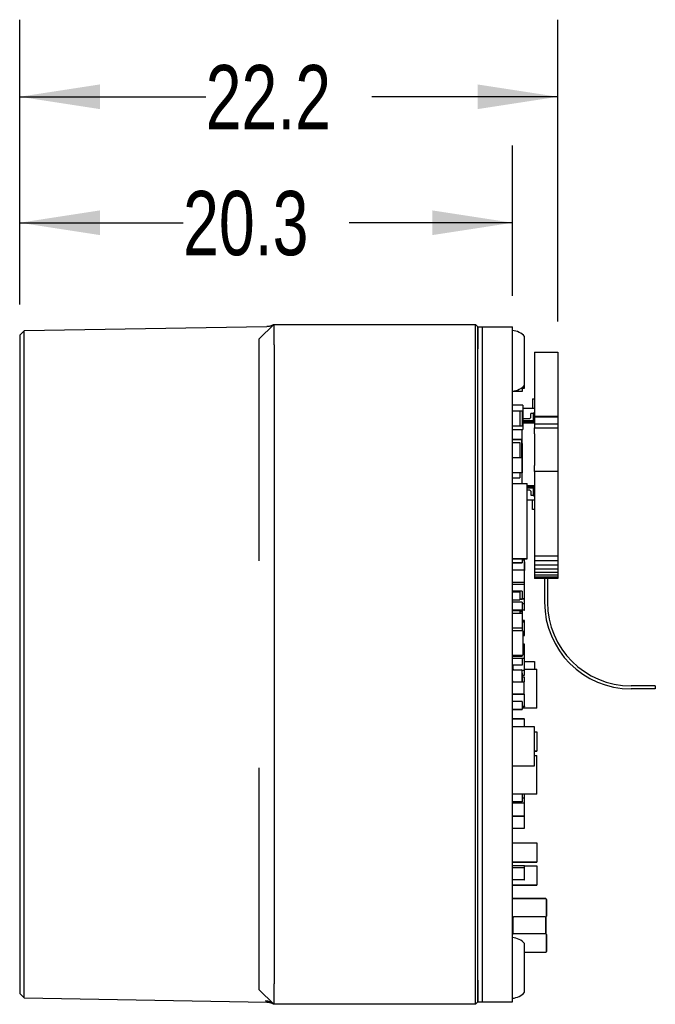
# Model space of a CAD drawing. Header units: millimetres. Extents: x 5 to 274, y 4 to 211.
# Tile 3 of 12: x 86 to 113, y 89 to 129. Entities that reach past the tile are written whole.
import ezdxf

# ---------------------------------------------------------------- set-up
doc = ezdxf.new("R2010")
doc.units = ezdxf.units.MM
doc.layers.add('DIMENSIONS', color=8, linetype='Continuous')
doc.styles.add('SLDTEXTSTYLE0', font='TXT', dxfattribs={"width": 0.75})
doc.dimstyles.new('SLDDIMSTYLE3', dxfattribs={"dimtxt": 2.645833, "dimasz": 3.302, "dimexe": 0, "dimexo": 0.0625, "dimgap": 0.661458, "dimtad": 0, "dimtih": 1, "dimtoh": 1, "dimdec": 1, "dimrnd": 1e-09, "dimzin": 12, "dimdsep": 46, "dimtxsty": 'SLDTEXTSTYLE0', "dimsah": 1, "dimcen": 0.09, "dimadec": 0, "dimazin": 3, "dimtfac": 1, "dimtdec": 1, "dimtofl": 0, "dimtmove": 0, "dimatfit": 3, "dimfxl": 0, "dimfrac": 2, "dimtolj": 1, "dimtzin": 12, "dimarcsym": 0})

# ---------------------------------------------------------------- blocks, each defined once
blk = doc.blocks.new('_D_3')
at = {"layer": 'DIMENSIONS'}
for p, q in [((86.496, 117.444), (86.496, 129.173)), ((108.659, 116.746), (108.659, 129.173)), ((86.496, 125.998), (94.157, 125.998)), ((108.659, 125.998), (100.997, 125.998))]:
    blk.add_line(p, q, dxfattribs=at)
for points in [[(86.496, 125.998), (89.798, 125.49), (89.798, 126.506)], [(108.659, 125.998), (105.357, 126.506), (105.357, 125.49)]]:
    blk.add_solid(points, dxfattribs=at)
at = {"layer": 'DIMENSIONS', "insert": (94.157, 127.306), "char_height": 2.6458, "attachment_point": 1, "style": 'SLDTEXTSTYLE0'}
blk.add_mtext('22.2', dxfattribs=at)
blk = doc.blocks.new('_D_4')
at = {"layer": 'DIMENSIONS'}
for p, q in [((86.496, 117.444), (86.496, 123.985)), ((106.796, 117.794), (106.796, 123.985)), ((86.496, 120.81), (93.226, 120.81)), ((106.796, 120.81), (100.066, 120.81))]:
    blk.add_line(p, q, dxfattribs=at)
for points in [[(86.496, 120.81), (89.798, 120.302), (89.798, 121.318)], [(106.796, 120.81), (103.494, 121.318), (103.494, 120.302)]]:
    blk.add_solid(points, dxfattribs=at)
at = {"layer": 'DIMENSIONS', "insert": (93.226, 122.119), "char_height": 2.6458, "attachment_point": 1, "style": 'SLDTEXTSTYLE0'}
blk.add_mtext('20.3', dxfattribs=at)

msp = doc.modelspace()

# ---------------------------------------------------------------- linework, layer by layer
at = {"color": 7, "linetype": 'Continuous', "lineweight": 25}
for p, q in [((96.675914, 116.5291362), (86.6766167, 116.3545979)), ((96.965741, 116.6237222), (96.365741, 116.0237222)), ((96.965741, 116.6237222), (105.2639803, 116.6237222)), ((105.2639803, 116.6237222), (105.365741, 116.5228379)), ((105.365741, 116.5237222), (105.565741, 116.5237222)), ((105.365741, 115.6237222), (105.365741, 116.5237222)), ((105.565741, 115.6237222), (105.565741, 116.5237222)), ((105.565741, 116.5237222), (106.795741, 116.5237222)), ((106.795741, 115.6237222), (106.795741, 116.5237222)), ((86.6766167, 116.3545979), (86.495741, 116.1737222)), ((86.495741, 116.1737222), (86.495741, 89.0737222)), ((86.6766167, 88.8928465), (86.6766167, 116.3545979)), ((107.295741, 114.8160714), (107.295741, 116.1237222)), ((96.365741, 107.8860247), (96.365741, 115.6237222)), ((96.9709769, 115.6237222), (96.9709769, 103.8776923)), ((105.2648606, 89.6237222), (105.2648606, 115.6237222)), ((105.365741, 89.6237222), (105.365741, 115.6237222)), ((105.565741, 89.6237222), (105.565741, 115.6237222)), ((106.795741, 89.6237222), (106.795741, 115.6237222)), ((107.695741, 115.4762122), (108.6587388, 115.4762122)), ((107.695741, 115.4762122), (107.695741, 115.183319)), ((107.695741, 115.183319), (107.695741, 112.8271614)), ((108.6587388, 115.4762122), (108.6587388, 115.183319)), ((108.6587388, 115.183319), (108.6587388, 112.8271614)), ((107.295741, 114.1237222), (107.295741, 114.8160714)), ((107.195243, 114.0294318), (107.195243, 113.8592288)), ((107.195243, 113.9988404), (107.2752432, 113.9988404)), ((107.2752432, 114.0088404), (107.2852432, 114.0088404)), ((107.2752432, 113.9988404), (107.2752432, 114.0088404)), ((107.2852432, 114.0088404), (107.2852432, 114.1121251)), ((107.195243, 113.8592288), (106.795741, 113.8592288)), ((107.195243, 113.8574512), (106.795741, 113.8574512)), ((107.195243, 113.8592288), (107.195243, 113.8574512)), ((107.615741, 113.5558222), (107.695741, 113.5558222)), ((107.615741, 113.5558222), (107.615741, 113.1558222)), ((107.2252429, 113.2987205), (106.795741, 113.2987205)), ((107.2252429, 113.2987205), (107.2252429, 112.2987225)), ((107.695741, 113.1558222), (107.2252429, 113.1558222)), ((106.795741, 113.0632111), (107.0952432, 113.0632111)), ((107.0952432, 113.0632111), (107.0952432, 112.4342258)), ((107.0952432, 113.0617615), (107.195243, 113.0617615)), ((107.195243, 113.0617615), (107.195243, 112.4327762)), ((107.495741, 112.7408222), (107.2252429, 112.7408222)), ((107.545741, 112.7908222), (107.495741, 112.7408222)), ((107.545741, 112.7908222), (107.545741, 112.9558222)), ((107.645741, 112.9558222), (107.545741, 112.9558222)), ((107.695741, 113.0058222), (107.645741, 112.9558222)), ((107.645741, 112.9558222), (107.645741, 112.6608222)), ((108.6587388, 112.8271614), (107.695741, 112.8271614)), ((107.695741, 112.8271614), (107.695741, 112.8012122)), ((108.6587388, 112.8012122), (107.695741, 112.8012122)), ((107.695741, 112.8012122), (107.695741, 112.5132122)), ((108.6587388, 112.8271614), (108.6587388, 112.8012122)), ((108.6587388, 112.8012122), (108.6587388, 112.5132122)), ((107.0952432, 112.4342258), (106.795741, 112.4342258)), ((107.195243, 112.4327762), (106.795741, 112.4327762)), ((107.2252429, 112.6608222), (107.645741, 112.6608222)), ((107.645741, 112.6108222), (107.2252429, 112.6108222)), ((107.695741, 112.5608222), (107.2252429, 112.5608222)), ((107.645741, 112.6608222), (107.645741, 112.6108222)), ((107.645741, 112.6608222), (107.695741, 112.6401115)), ((107.645741, 112.6108222), (107.695741, 112.5608222)), ((108.6587388, 112.5132122), (107.695741, 112.5132122)), ((107.695741, 112.5132122), (107.695741, 112.3622204)), ((107.695741, 112.3622204), (108.6587388, 112.3622204)), ((107.695741, 112.1191412), (107.695741, 112.3622204)), ((108.6587388, 112.5132122), (108.6587388, 112.3622204)), ((108.6587388, 112.3622204), (108.6587388, 112.1191412)), ((106.795741, 112.2987225), (107.2252429, 112.2987225)), ((106.795741, 112.2987225), (107.2252429, 112.2987225)), ((107.195741, 110.0745231), (107.195741, 112.2987225)), ((107.2252429, 112.2987225), (107.2252429, 112.2987225)), ((107.695741, 112.1191412), (107.695741, 110.8191438)), ((108.6587388, 112.1191412), (108.6587388, 110.8191438)), ((107.165243, 111.8786968), (106.795741, 111.8786968)), ((106.795741, 111.8786739), (107.165243, 111.8786739)), ((106.795741, 111.7632157), (107.0952432, 111.7632157)), ((107.0952432, 111.7632157), (107.0952432, 111.1443726)), ((107.165243, 111.8786968), (107.165243, 111.8786739)), ((107.165243, 111.8786739), (107.165243, 111.1443726)), ((107.165243, 111.7132126), (107.195243, 111.7132126)), ((107.195243, 111.7132126), (107.195243, 111.1443726)), ((106.795741, 111.1443726), (107.195243, 111.1443726)), ((107.195243, 111.1443726), (107.195243, 110.5153874)), ((107.695741, 110.5691444), (107.695741, 110.8191438)), ((108.6587388, 110.8191438), (108.6587388, 110.5691444)), ((107.195243, 110.5153874), (106.795741, 110.5153874)), ((106.795741, 110.3092317), (107.0952432, 110.3092317)), ((106.795741, 110.3092316), (107.0952432, 110.3092316)), ((107.0952432, 110.5153874), (107.0952432, 110.3092317)), ((107.0952432, 110.3092317), (107.0952432, 110.3092316)), ((107.695741, 110.5691444), (107.695741, 107.1782122)), ((108.6587388, 110.5691444), (107.695741, 110.5691444)), ((108.6587388, 110.5691444), (108.6587388, 107.1782122)), ((106.795741, 110.0745231), (107.3952423, 110.0745231)), ((107.3952423, 106.9745217), (107.3952423, 110.0745231)), ((107.3952423, 109.9908222), (107.695741, 109.9908222)), ((107.645741, 109.9408222), (107.3952423, 109.9408222)), ((107.3952423, 109.8908222), (107.645741, 109.8908222)), ((107.695741, 109.9908222), (107.645741, 109.9408222)), ((107.645741, 109.9408222), (107.645741, 109.8908222)), ((107.645741, 109.8908222), (107.695741, 109.9115328)), ((107.645741, 109.8908222), (107.645741, 109.5958222)), ((107.3952423, 109.8108222), (107.495741, 109.8108222)), ((107.495741, 109.8108222), (107.545741, 109.7608222)), ((107.545741, 109.7608222), (107.545741, 109.5958222)), ((107.545741, 109.5958222), (107.645741, 109.5958222)), ((107.645741, 109.5958222), (107.695741, 109.5458222)), ((107.3952423, 109.3958222), (107.695741, 109.3958222)), ((107.615741, 108.9958222), (107.615741, 109.3958222)), ((107.695741, 108.9958222), (107.615741, 108.9958222)), ((96.365741, 106.8813444), (96.365741, 107.8860247)), ((107.695741, 107.1782122), (107.695741, 107.0792122)), ((108.6587388, 107.0792122), (107.695741, 107.0792122)), ((107.695741, 107.0792122), (107.695741, 106.8862122)), ((108.6587388, 107.1782122), (108.6587388, 107.0792122)), ((108.6587388, 107.0792122), (108.6587388, 106.8862122)), ((107.3952423, 106.9745217), (106.795741, 106.9745217)), ((106.795741, 106.9745216), (107.3952423, 106.9745216)), ((107.195243, 106.8092316), (106.795741, 106.8092316)), ((106.795741, 106.8092316), (107.195243, 106.8092316)), ((107.195243, 106.9745216), (107.195243, 106.8092316)), ((107.195243, 106.9236422), (107.2752432, 106.9236422)), ((107.195243, 106.8092316), (107.195243, 106.8092316)), ((107.2752432, 106.9236422), (107.2852432, 106.9236422)), ((107.2752432, 106.9236422), (107.2752432, 106.4982073)), ((107.2752432, 106.8486452), (107.2852432, 106.8486452)), ((107.2852432, 106.9236422), (107.2852432, 106.9745216)), ((107.2852432, 106.8486452), (107.2952432, 106.8486452)), ((107.2852432, 106.8486452), (107.2852432, 106.4882073)), ((107.2952432, 106.8486452), (107.2952432, 106.9745216)), ((107.3952423, 106.9745216), (107.3952423, 106.9745217)), ((108.6587388, 106.8862122), (107.695741, 106.8862122)), ((107.695741, 106.8862122), (107.695741, 106.7042122)), ((108.6587388, 106.7042122), (107.695741, 106.7042122)), ((107.695741, 106.7042122), (107.695741, 106.5402122)), ((108.6587388, 106.8862122), (108.6587388, 106.7042122)), ((108.6587388, 106.7042122), (108.6587388, 106.5402122)), ((107.2752432, 106.4982074), (106.795741, 106.4982073)), ((107.2752432, 106.4882074), (107.2752432, 106.4982074)), ((107.2752432, 106.4882074), (107.2852432, 106.4882074)), ((107.2852432, 106.0082074), (107.2852432, 106.4882074)), ((107.2952432, 106.3736451), (107.2852432, 106.3736451)), ((107.2852432, 106.3736451), (107.2952432, 106.3736451)), ((107.2952432, 106.2486452), (107.2852432, 106.2486452)), ((107.2852432, 106.2486452), (107.2952432, 106.2486452)), ((107.2952433, 106.2486452), (107.2952432, 106.3736451)), ((107.2952432, 106.3736451), (107.2952432, 106.3736451)), ((107.2952433, 106.0586452), (107.2952432, 106.2486452)), ((107.2952432, 106.2486452), (107.2952432, 106.2486452)), ((108.6587388, 106.5402122), (107.695741, 106.5402122)), ((107.695741, 106.5402122), (107.695741, 106.4012122)), ((108.6587388, 106.4012122), (107.695741, 106.4012122)), ((107.695741, 106.4012122), (107.695741, 106.2922122)), ((108.6587388, 106.2922122), (107.695741, 106.2922122)), ((107.695741, 106.2922122), (107.695741, 106.2162122)), ((108.6587388, 106.5402122), (108.6587388, 106.4012122)), ((108.6587388, 106.4012122), (108.6587388, 106.2922122)), ((108.6587388, 106.2922122), (108.6587388, 106.2162122)), ((107.2752432, 105.9982074), (106.795741, 105.9982073)), ((106.795741, 105.9236421), (107.2752432, 105.9236421)), ((107.2752432, 106.0082074), (107.2752432, 105.9982074)), ((107.2752432, 106.0082074), (107.2852432, 106.0082074)), ((107.2752432, 105.9236421), (107.2852432, 105.9236421)), ((107.2752432, 105.9236421), (107.2752433, 105.3236421)), ((107.2752432, 105.9088343), (107.2852432, 105.9088343)), ((107.2852432, 105.9236421), (107.2852432, 106.0082073)), ((107.2852432, 105.9088343), (107.2852432, 105.9236421)), ((108.6587388, 106.2162122), (107.695741, 106.2162122)), ((107.695741, 106.2162122), (107.695741, 106.1782122)), ((108.6587388, 106.1782122), (107.695741, 106.1782122)), ((107.695741, 106.1782122), (107.695741, 106.1732122)), ((108.6587388, 106.1732122), (107.695741, 106.1732122)), ((107.695741, 106.1732122), (107.695741, 106.1672122)), ((107.695741, 106.1672122), (108.6587388, 106.1672122)), ((107.695741, 106.1672122), (107.695741, 106.1552122)), ((108.1157399, 106.1552122), (107.695741, 106.1552122)), ((108.1157399, 106.1671976), (108.1157399, 105.1782122)), ((108.2387399, 106.1671976), (108.2387399, 105.1782122)), ((108.6587388, 106.1552122), (108.2387399, 106.1552122)), ((108.6587388, 106.2162122), (108.6587388, 106.1782122)), ((108.6587388, 106.1782122), (108.6587388, 106.1732122)), ((108.6587388, 106.1732122), (108.6587388, 106.1672122)), ((108.6587388, 106.1672122), (108.6587388, 106.1552122)), ((107.195243, 105.6382175), (106.795741, 105.6382175)), ((106.795741, 105.613216), (107.0952432, 105.613216)), ((107.0952432, 105.613216), (107.0952432, 105.2842301)), ((107.195243, 105.6382175), (107.195243, 105.3092316)), ((106.795741, 105.2842301), (107.0952432, 105.2842301)), ((106.795741, 105.2842301), (107.0952432, 105.2842301)), ((107.195243, 105.1882129), (106.795741, 105.1882129)), ((107.0952432, 105.3092316), (107.195243, 105.3092316)), ((107.195243, 105.3092316), (107.0952432, 105.3092316)), ((107.0952432, 105.2842301), (107.0952432, 105.2842301)), ((107.195243, 105.3236421), (107.2752433, 105.3236422)), ((107.2752433, 105.3236421), (107.195243, 105.3236421)), ((107.195243, 105.3092316), (107.195243, 105.3092316)), ((107.195243, 105.1882129), (107.195243, 104.859227)), ((107.195243, 105.1236421), (107.2752433, 105.1236421)), ((107.2752432, 105.3386099), (107.2852432, 105.3386099)), ((107.2752433, 105.3236421), (107.2752433, 105.3236422)), ((107.2752433, 105.3236422), (107.2852433, 105.3236422)), ((107.2852433, 105.3236421), (107.2752433, 105.3236421)), ((107.2752433, 105.1236421), (107.2752433, 105.1336421)), ((107.2852432, 105.3236422), (107.2852432, 105.3386099)), ((107.2852432, 104.8586099), (107.2852432, 105.1336421)), ((107.2852433, 105.3236422), (107.2852433, 105.3236421)), ((107.2852433, 105.1336421), (107.2852433, 105.3236421)), ((107.195243, 104.859227), (106.795741, 104.859227)), ((106.795741, 104.859227), (107.195243, 104.859227)), ((106.795741, 104.8382145), (107.0952432, 104.8382145)), ((106.795741, 104.7382142), (107.195243, 104.7382142)), ((107.0952432, 104.8382145), (107.0952432, 104.7382142)), ((107.195243, 104.788219), (107.0952432, 104.788219)), ((107.195243, 104.859227), (107.195243, 104.859227)), ((107.195243, 104.859227), (107.195243, 104.788219)), ((107.2752432, 104.8486099), (107.195243, 104.8486099)), ((107.195243, 104.788219), (107.195243, 104.7382142)), ((107.195243, 104.7382142), (107.195243, 104.1092289)), ((107.2752432, 104.8586099), (107.2752432, 104.8486099)), ((107.2752432, 104.8586099), (107.2852432, 104.8586099)), ((107.2852432, 104.423607), (107.195243, 104.423607)), ((107.195243, 104.3738405), (107.2752432, 104.3738405)), ((107.2752432, 104.3738405), (107.195243, 104.3738405)), ((107.2752432, 104.3638405), (107.2752432, 104.3738405)), ((107.2752432, 104.3638405), (107.2852432, 104.3638405)), ((107.2852432, 104.413607), (107.2852432, 104.423607)), ((107.2852432, 104.413607), (107.2952432, 104.413607)), ((107.2852432, 103.8838405), (107.2852432, 104.3638405)), ((107.2952432, 103.933607), (107.2952432, 104.413607)), ((96.9709769, 103.8776923), (96.9709769, 101.369752)), ((107.195243, 104.1092289), (106.795741, 104.1092289)), ((107.2252429, 103.9987251), (106.795741, 103.9987251)), ((107.195243, 104.1092289), (107.195243, 103.9987251)), ((107.2252429, 103.9987251), (107.2252429, 102.9987271)), ((107.2252429, 103.8738405), (107.2752432, 103.8738405)), ((107.2252429, 103.8088379), (107.2752432, 103.8088379)), ((107.2752432, 103.8838405), (107.2852432, 103.8838405)), ((107.2752432, 103.8738405), (107.2752432, 103.8838405)), ((107.2752432, 103.8188379), (107.2852432, 103.8188379)), ((107.2752432, 103.8088379), (107.2752432, 103.8188379)), ((107.2852432, 103.933607), (107.2952432, 103.933607)), ((107.2852432, 103.8188379), (107.2852432, 103.8838405)), ((107.2252429, 103.4516677), (107.2752432, 103.4516677)), ((107.2752432, 103.4516676), (107.2252429, 103.4516676)), ((107.2752432, 103.4416676), (107.2752432, 103.4516676)), ((107.2852432, 103.3638329), (107.2852432, 103.4416676)), ((106.795741, 102.9987271), (107.2252429, 102.9987271)), ((106.795741, 102.9987271), (107.2252429, 102.9987271)), ((107.195243, 102.9987271), (107.195243, 102.9842271)), ((107.2752432, 103.3738329), (107.2252429, 103.3738328)), ((107.2252429, 103.3738328), (107.2752432, 103.3738328)), ((107.2252429, 102.9987271), (107.2252429, 102.9987271)), ((107.2752432, 103.3638328), (107.2752432, 103.3738328)), ((107.2752432, 103.3638328), (107.2852432, 103.3638328)), ((107.2852432, 102.8838328), (107.2852432, 103.3638328)), ((107.2952432, 102.9737977), (107.2952432, 103.1637977)), ((107.195243, 102.9842271), (106.795741, 102.9842271)), ((106.795741, 102.984227), (107.195243, 102.984227)), ((106.795741, 102.9592255), (107.195243, 102.9592255)), ((107.195243, 102.9592255), (106.795741, 102.9592255)), ((106.795741, 102.8738328), (107.2752432, 102.8738328)), ((107.195243, 102.9842271), (107.195243, 102.9592255)), ((107.195243, 102.9842271), (107.195243, 102.984227)), ((107.195243, 102.9592255), (107.195243, 102.9592255)), ((107.195243, 102.8738329), (107.195243, 102.5842273)), ((107.2752432, 102.8838328), (107.2852432, 102.8838328)), ((107.2752432, 102.8738328), (107.2752432, 102.8838328)), ((107.2852432, 102.9737977), (107.2952432, 102.9737977)), ((107.2852432, 102.3737977), (107.2852432, 102.8838329)), ((107.2952439, 102.7486405), (107.2852432, 102.7486405)), ((107.2852432, 102.7480351), (107.6952441, 102.7480351)), ((107.2952439, 102.7486405), (107.3030015, 102.7480351)), ((107.6952441, 102.7480351), (107.6952441, 102.4234172)), ((107.195243, 102.5842273), (106.795741, 102.5842273)), ((106.795741, 102.4234172), (106.8052432, 102.4234172)), ((106.8020275, 102.3737977), (106.795741, 102.3737977)), ((106.8052432, 102.5842273), (106.8052432, 102.3786505)), ((106.8452439, 102.3986514), (107.1452439, 102.3986514)), ((107.2852432, 102.3737977), (107.1884604, 102.3737977)), ((107.195243, 102.2632175), (107.195243, 101.9342316)), ((107.1952439, 101.9486513), (107.1952439, 102.3486513)), ((107.2852432, 102.4234172), (107.7952441, 102.4234172)), ((107.2952432, 102.3737977), (107.2852432, 102.3737977)), ((107.2852433, 102.1737977), (107.2852433, 102.1837977)), ((107.2952433, 102.1837977), (107.2952432, 102.3737977)), ((107.7952441, 100.8243551), (107.7952441, 102.4234172)), ((106.7973684, 101.9342316), (106.795741, 101.9342316)), ((106.795741, 101.9342316), (106.7973684, 101.9342316)), ((106.795741, 101.8988008), (106.8413808, 101.8988008)), ((106.8452439, 101.8986513), (107.1452439, 101.8986513)), ((107.1491072, 101.8988008), (107.2752432, 101.8988008)), ((107.195243, 101.9342316), (107.1931195, 101.9342316)), ((107.1931195, 101.9342316), (107.195243, 101.9342316)), ((107.195243, 102.1737977), (107.2852433, 102.1737977)), ((107.2752432, 102.0988008), (107.195243, 102.0988008)), ((107.195243, 101.9342316), (107.195243, 101.9342316)), ((107.2752432, 102.0988008), (107.2752432, 102.0888008)), ((107.2752432, 101.8988008), (107.2852432, 101.8988008)), ((107.2752432, 101.3988345), (107.2752432, 101.8988008)), ((107.2852432, 101.8988008), (107.2852432, 102.0888008)), ((106.795741, 101.3988344), (107.2752432, 101.3988344)), ((107.2752432, 101.3988344), (106.795741, 101.3988344)), ((107.2752432, 101.3888344), (107.2752432, 101.3988344)), ((107.2752432, 101.3888344), (107.2852432, 101.3888344)), ((107.2852432, 100.9088344), (107.2852432, 101.3888344)), ((112.6772399, 101.7397122), (111.6772399, 101.7397122)), ((112.6772399, 101.6167122), (111.6772399, 101.6167122)), ((112.6772399, 101.7397122), (112.6772399, 101.6167122)), ((96.9709769, 101.369752), (96.9709769, 89.6237222)), ((107.195243, 101.0882145), (106.795741, 101.0882145)), ((107.195243, 101.0882145), (107.195243, 100.7592286)), ((107.2852432, 101.3636116), (107.2952432, 101.3636116)), ((107.2952432, 100.8836116), (107.2952432, 101.3636116)), ((106.795741, 100.7592286), (107.195243, 100.7592286)), ((107.195243, 100.7592286), (106.795741, 100.7592286)), ((107.195243, 100.8988344), (107.2752432, 100.8988344)), ((107.2852432, 100.8736116), (107.195243, 100.8736116)), ((107.7952441, 100.8243551), (107.195243, 100.8243551)), ((107.7952441, 100.8243551), (107.195243, 100.8243551)), ((107.195243, 100.7592286), (107.195243, 100.7592286)), ((107.2752432, 100.9088344), (107.2852432, 100.9088344)), ((107.2752432, 100.8988344), (107.2752432, 100.9088344)), ((107.2852432, 100.8836116), (107.2852432, 100.8736116)), ((107.2852432, 100.8836116), (107.2952432, 100.8836116)), ((107.7952441, 100.8243551), (107.7952441, 100.8243551)), ((106.795741, 100.3738405), (107.2752432, 100.3738405)), ((107.2752432, 100.3738405), (106.795741, 100.3738405)), ((107.2752432, 100.3638405), (107.2752432, 100.3738405)), ((107.2752432, 100.3638405), (107.2852432, 100.3638405)), ((107.2852432, 100.0480893), (107.2852432, 100.3638405)), ((107.6952441, 100.0480893), (106.795741, 100.0480893)), ((107.6952441, 98.4490272), (107.6952441, 100.0480893)), ((107.6952441, 99.8480336), (107.7952441, 99.8480336)), ((107.7952441, 99.8480336), (107.7952441, 99.0490918)), ((107.6952441, 99.0490918), (107.7952441, 99.0490918)), ((107.7952441, 99.0490918), (107.6952441, 99.0490918)), ((107.7952441, 99.0490918), (107.7952441, 99.0490918)), ((107.6952441, 98.8734143), (107.7952441, 98.8734143)), ((107.7952441, 97.2743522), (107.7952441, 98.8734143)), ((96.365741, 97.3614196), (96.365741, 98.3661)), ((106.795741, 98.4490272), (107.6952441, 98.4490272)), ((106.795741, 98.4490272), (107.6952441, 98.4490272)), ((107.6952441, 98.4490272), (107.6952441, 98.4490272)), ((96.365741, 89.6237222), (96.365741, 97.3614196)), ((107.7952441, 97.2743522), (106.795741, 97.2743522)), ((107.7952441, 97.2743522), (106.795741, 97.2743522)), ((107.195243, 96.9592331), (106.795741, 96.9592331)), ((106.795741, 96.9592331), (107.195243, 96.9592331)), ((106.795741, 96.9241532), (107.2752432, 96.9241532)), ((107.195243, 97.2743522), (107.195243, 96.9592331)), ((107.195243, 97.1238023), (107.2852433, 97.1238023)), ((107.195243, 96.9592331), (107.195243, 96.9592331)), ((107.2752432, 97.1141532), (107.2752432, 97.1238023)), ((107.2752432, 96.9241532), (107.2852432, 96.9241532)), ((107.2752432, 96.9241532), (107.2752432, 96.3738405)), ((107.2852432, 96.9241532), (107.2852432, 97.1141532)), ((107.2852432, 96.8986481), (107.2852432, 96.9241532)), ((107.2852433, 97.1238023), (107.2852433, 97.1338023)), ((107.2952433, 97.1338023), (107.2952432, 97.2743522)), ((107.7952441, 97.2743522), (107.7952441, 97.2743522)), ((107.2752432, 96.8986481), (107.2852432, 96.8986481)), ((106.795741, 96.3738404), (107.2752432, 96.3738405)), ((107.2752432, 96.3738405), (106.795741, 96.3738405)), ((107.2752432, 96.3638405), (107.2752432, 96.3738405)), ((107.2752432, 96.3638405), (107.2852432, 96.3638405)), ((107.2852432, 95.8838405), (107.2852432, 96.3638405)), ((106.795741, 95.8738404), (107.2752432, 95.8738405)), ((107.2752432, 95.8838405), (107.2852432, 95.8838405)), ((107.2752432, 95.8738405), (107.2752432, 95.8838405)), ((106.795741, 95.2733572), (107.7952441, 95.2733572)), ((107.7952441, 95.2733572), (107.7952441, 94.4744154)), ((107.7952441, 94.4744154), (106.795741, 94.4744154)), ((106.795741, 94.4744154), (107.7952441, 94.4744154)), ((106.795741, 94.3382143), (107.0952432, 94.3382143)), ((107.2752432, 94.3236085), (106.795741, 94.3236085)), ((107.2752432, 94.2486116), (106.795741, 94.2486116)), ((107.0952432, 94.3382143), (107.0952432, 94.3236085)), ((107.2752432, 94.3136085), (107.2752432, 94.3236085)), ((107.2752432, 94.3136085), (107.2852432, 94.3136085)), ((107.2752432, 94.2386116), (107.2752432, 94.2486116)), ((107.2752432, 94.2386116), (107.2852432, 94.2386116)), ((107.2785896, 94.3230319), (107.7952441, 94.3230319)), ((107.2852432, 94.2386116), (107.2852432, 94.3136085)), ((107.2852432, 93.7586116), (107.2852432, 94.2386116)), ((107.7952441, 94.4744154), (107.7952441, 94.4744154)), ((107.7952441, 94.3230319), (107.7952441, 93.5240902)), ((107.2752432, 93.7486116), (106.795741, 93.7486116)), ((107.2752432, 93.7586116), (107.2752432, 93.7486116)), ((107.2752432, 93.7586116), (107.2852432, 93.7586116)), ((106.795741, 93.5240902), (107.7952441, 93.5240902)), ((107.7952441, 93.5240901), (106.795741, 93.5240901)), ((107.7952441, 93.5240902), (107.7952441, 93.5240901)), ((106.8103141, 92.9705173), (106.810314, 92.9705172)), ((108.1650839, 92.9745638), (106.8254039, 92.9745636)), ((106.825404, 92.9745637), (108.165084, 92.9745638)), ((108.195244, 92.2547238), (108.1952439, 92.9444038)), ((108.195244, 92.9444038), (108.1952441, 92.2547238)), ((106.825404, 92.2245636), (106.8527389, 92.2245636)), ((106.8254041, 91.5245636), (106.825404, 92.2245636)), ((106.8527389, 92.2245636), (106.855564, 92.2245636)), ((108.134924, 92.2245638), (106.855564, 92.2245636)), ((108.1400133, 92.2245638), (108.165084, 92.2245638)), ((108.1650841, 91.5245638), (108.165084, 92.2245638)), ((108.170084, 92.1397938), (108.165084, 92.1397938)), ((108.170084, 92.1102235), (108.165084, 92.1102235)), ((108.165084, 92.0940397), (108.165084, 92.1102235)), ((108.170084, 92.0940397), (108.165084, 92.0940397)), ((108.165084, 92.0713751), (108.165084, 92.0940397)), ((108.165084, 92.0802988), (108.165084, 92.0930105)), ((108.170084, 92.0713751), (108.165084, 92.0713751)), ((108.165084, 92.0145928), (108.165084, 92.0631389)), ((108.1650841, 92.2245638), (108.1650841, 92.1397938)), ((108.170084, 92.1397938), (108.170084, 92.1099086)), ((108.170084, 92.1102235), (108.170084, 92.1397938)), ((108.170084, 92.0940397), (108.170084, 92.1102235)), ((108.170084, 92.1099086), (108.170084, 92.0802988)), ((108.170084, 92.0713751), (108.170084, 92.0940397)), ((108.170084, 92.0802988), (108.170084, 92.0930105)), ((108.170084, 92.0930105), (108.170084, 92.0488152)), ((108.170084, 92.0397341), (108.170084, 92.0713751)), ((108.170084, 92.0281321), (108.170084, 92.0631389)), ((108.170084, 92.0631389), (108.170084, 92.0397341)), ((108.170084, 92.0488152), (108.170084, 92.0281321)), ((108.1801739, 92.2286102), (108.180174, 92.2286102)), ((108.170084, 92.0397341), (108.165084, 92.0397341)), ((108.170084, 92.0281321), (108.165084, 92.0281321)), ((108.165084, 91.9854969), (108.165084, 91.9928611)), ((108.1650841, 91.9743839), (108.165084, 91.9800122)), ((108.1650841, 91.9353781), (108.1650841, 91.9408691)), ((108.1650841, 91.9213827), (108.1650841, 91.9270046)), ((108.1700841, 91.9161019), (108.1650841, 91.9161019)), ((108.1650841, 91.8895193), (108.1650841, 91.9161019)), ((108.1700841, 91.8947087), (108.1650841, 91.8947087)), ((108.1650841, 91.8667241), (108.1650841, 91.8707233)), ((108.1700841, 91.8669857), (108.1650841, 91.8669857)), ((108.1650841, 91.8178768), (108.1650841, 91.8669857)), ((108.1700841, 91.8445908), (108.1650841, 91.8445908)), ((108.1700841, 91.8181651), (108.1650841, 91.8181651)), ((108.1650841, 91.788267), (108.1650841, 91.8181651)), ((108.1650841, 91.8056501), (108.1700841, 91.8056501)), ((108.1650841, 91.7630409), (108.1650841, 91.7704184)), ((108.1650841, 91.7519279), (108.1650841, 91.7575562)), ((108.1650841, 91.7270819), (108.1700841, 91.7270819)), ((108.1650841, 91.7214669), (108.1650841, 91.7270819)), ((108.1650841, 91.7214669), (108.1700841, 91.7214669)), ((108.1650841, 91.7184201), (108.1700841, 91.7184201)), ((108.1650841, 91.712929), (108.1650841, 91.7184201)), ((108.1650841, 91.712929), (108.1700841, 91.712929)), ((108.1650841, 91.6967847), (108.1700841, 91.6967847)), ((108.1650841, 91.6671616), (108.1700841, 91.6671616)), ((108.1650841, 91.6430429), (108.1650841, 91.6671616)), ((108.1650841, 91.6430429), (108.1700841, 91.6430429)), ((108.1700841, 91.9161019), (108.170084, 92.0281321)), ((108.170084, 92.0281321), (108.170084, 91.9982077)), ((108.170084, 91.9982077), (108.1700841, 91.9213827)), ((108.170084, 91.9854969), (108.170084, 91.9928611)), ((108.170084, 91.9928611), (108.1700841, 91.9352143)), ((108.1700841, 91.9408691), (108.170084, 91.9854969)), ((108.1700841, 91.9743839), (108.170084, 91.9800122)), ((108.170084, 91.9800122), (108.1700841, 91.9353781)), ((108.1700841, 91.9270046), (108.1700841, 91.9743839)), ((108.1700841, 91.9353781), (108.1700841, 91.9408691)), ((108.1700841, 91.9352143), (108.1700841, 91.9110102)), ((108.1700841, 91.9213827), (108.1700841, 91.9270046)), ((108.1700841, 91.8895193), (108.1700841, 91.9161019)), ((108.1700841, 91.9110102), (108.1700841, 91.8667241)), ((108.1700841, 91.8669857), (108.1700841, 91.8947087)), ((108.1700841, 91.8947087), (108.1700841, 91.8895193)), ((108.1700841, 91.8667241), (108.1700841, 91.8707233)), ((108.1700841, 91.8707233), (108.1700841, 91.8338767)), ((108.1700841, 91.8178768), (108.1700841, 91.8669857)), ((108.1700841, 91.8181651), (108.1700841, 91.8445908)), ((108.1700841, 91.8445908), (108.1700841, 91.8178768)), ((108.1700841, 91.8338767), (108.1700841, 91.8056501)), ((108.1700841, 91.8056501), (108.1700841, 91.8181651)), ((108.1700841, 91.8056501), (108.1700841, 91.7270819)), ((108.1700841, 91.7757387), (108.1700841, 91.8056501)), ((108.1700841, 91.6088002), (108.1700841, 91.7757387)), ((108.1700841, 91.7704184), (108.1700841, 91.7630409)), ((108.1700841, 91.7214669), (108.1700841, 91.7704184)), ((108.1700841, 91.7630409), (108.1700841, 91.7184201)), ((108.1700841, 91.7575562), (108.1700841, 91.7519279)), ((108.1700841, 91.712929), (108.1700841, 91.7575562)), ((108.1700841, 91.7519279), (108.1700841, 91.7042735)), ((108.1700841, 91.7270819), (108.1700841, 91.7214669)), ((108.1700841, 91.7184201), (108.1700841, 91.712929)), ((108.1700841, 91.7042735), (108.1700841, 91.672659)), ((108.1700841, 91.6967847), (108.1700841, 91.6671616)), ((108.1700841, 91.672659), (108.1700841, 91.6967847)), ((108.1700841, 91.6671616), (108.1700841, 91.6430429)), ((108.1700841, 91.6430429), (108.1700841, 91.614571)), ((106.8103142, 91.5205173), (106.8103141, 91.5205172)), ((106.8555641, 91.5245636), (106.8254041, 91.5245636)), ((108.1349241, 91.5245638), (106.8555641, 91.5245636)), ((108.1650841, 91.5245638), (108.1349241, 91.5245638)), ((108.1650841, 91.614571), (108.1700841, 91.614571)), ((108.1650841, 91.6088002), (108.1650841, 91.614571)), ((108.1650841, 91.6088002), (108.1650841, 91.5245638)), ((108.1650841, 91.6088002), (108.1700841, 91.6088002)), ((108.1700841, 91.614571), (108.1700841, 91.6088002)), ((108.1952441, 90.8047238), (108.1952441, 91.4944038)), ((108.1952441, 91.4944038), (108.1952442, 90.8047238)), ((107.295741, 89.6691002), (107.295741, 91.1237222)), ((107.295741, 90.7745637), (108.1650841, 90.7745638)), ((108.1801741, 90.7786102), (108.1801741, 90.7786102)), ((105.365741, 88.7237222), (105.365741, 89.6237222)), ((105.565741, 88.7237222), (105.565741, 89.6237222)), ((106.795741, 88.7237222), (106.795741, 89.6237222)), ((107.295741, 89.1237222), (107.295741, 89.6691002)), ((96.965741, 88.6237222), (96.365741, 89.2237222)), ((86.495741, 89.0737222), (86.6766167, 88.8928465)), ((86.6766167, 88.8928465), (96.675914, 88.7183081)), ((105.2639803, 88.6237222), (96.965741, 88.6237222)), ((105.365741, 88.7246064), (105.2639803, 88.6237222)), ((105.365741, 88.7237222), (105.565741, 88.7237222)), ((105.565741, 88.7237222), (106.795741, 88.7237222))]:
    msp.add_line(p, q, dxfattribs=at)
for centre, radius, start, end in [((106.7344935, 115.6262272), 0.75, 41.55407748, 85.31582017), ((106.7344935, 114.6212171), 0.75, 274.68417983, 318.44592252), ((107.2752432, 114.0088404), 0.01, 270.00000501, 0.00000501), ((107.2752432, 106.4882074), 0.01, 0.00000501, 90.00000501), ((107.2752432, 106.0082074), 0.01, 270.00000501, 0.00000501), ((107.2752432, 106.0082073), 0.01, 270.00000501, 0.00000501), ((107.2752432, 105.9088343), 0.01, 270.00000501, 0.00000501), ((107.2852433, 106.0586452), 0.01, 270.00000501, 0.00000501), ((107.2752432, 105.3386099), 0.01, 0.00000501, 90.00000501), ((107.2752433, 105.1336421), 0.01, 270.00000501, 0.00000501), ((111.6772399, 105.1782122), 3.5615, 180, 270), ((111.6772399, 105.1782122), 3.4385, 180, 270), ((107.2752432, 104.8586099), 0.01, 270.00000501, 0.00000501), ((107.2752432, 104.8586099), 0.01, 270.00000501, 0.00000501), ((107.2752432, 104.3638405), 0.01, 0.00000501, 90.00000501), ((107.2752432, 104.3638405), 0.01, 0.00000501, 90.00000501), ((107.2852432, 104.413607), 0.01, 0.00000501, 90.00000501), ((107.2752432, 103.8838405), 0.01, 270.00000501, 0.00000501), ((107.2752432, 103.8188379), 0.01, 270.00000501, 0.00000501), ((107.2852432, 103.933607), 0.01, 270.00000501, 0.00000501), ((107.2852432, 103.933607), 0.01, 270.00000501, 0.00000501), ((107.2752432, 103.4416677), 0.01, 0.00000501, 90.00000501), ((107.2752432, 103.4416676), 0.01, 0.00000501, 90.00000501), ((107.2752432, 103.3638329), 0.01, 0.00000501, 90.00000501), ((107.2752432, 103.3638328), 0.01, 0.00000501, 90.00000501), ((107.2852432, 103.1637977), 0.01, 0.00000501, 90.00000501), ((107.2752432, 102.8838328), 0.01, 270.00000501, 0.00000501), ((106.8452439, 102.3486514), 0.05, 90.0000025, 171.91422861), ((106.8452439, 102.3486513), 0.05, 90.0000025, 171.91422861), ((107.1452439, 102.3486514), 0.05, 0.0000025, 90.0000025), ((107.1452439, 102.3486513), 0.05, 0.0000025, 90.0000025), ((107.2852433, 102.1837977), 0.01, 270.00000501, 0.00000501), ((107.2852433, 102.1837977), 0.01, 270.00000501, 0.00000501), ((106.8452439, 101.9486513), 0.05, 188.08562894, 270.0000025), ((107.1452439, 101.9486513), 0.05, 270.0000025, 0.0000025), ((107.2752432, 102.0888008), 0.01, 0.00000501, 90.00000501), ((107.2752432, 101.3888344), 0.01, 0.00000501, 90.00000501), ((107.2752432, 101.3888344), 0.01, 0.00000501, 90.00000501), ((107.2852432, 101.3636116), 0.01, 0.00000501, 90.00000501), ((107.2752432, 100.9088344), 0.01, 270.00000501, 0.00000501), ((107.2852432, 100.8836116), 0.01, 270.00000501, 0.00000501), ((107.2852432, 100.8836116), 0.01, 270.00000501, 0.00000501), ((107.2752432, 100.3638405), 0.01, 0.00000501, 90.00000501), ((107.2752432, 100.3638405), 0.01, 0.00000501, 90.00000501), ((107.2752432, 97.1141532), 0.01, 0.00000501, 74.77696304), ((107.2752432, 97.1141532), 0.01, 0.00000501, 74.77669848), ((107.2852433, 97.1338023), 0.01, 270.00000501, 0.00000501), ((107.2852433, 97.1338023), 0.01, 270.00000501, 0.00000501), ((107.2752432, 96.3638405), 0.01, 0.00000501, 90.00000501), ((107.2752432, 96.3638405), 0.01, 0.00000501, 90.00000501), ((107.2752432, 95.8838405), 0.01, 270.00000501, 0.00000501), ((107.2752432, 94.3136085), 0.01, 0.00000501, 90.00000501), ((107.2752432, 94.2386116), 0.01, 0.00000501, 90.00000501), ((107.2752432, 93.7586116), 0.01, 270.00000501, 0.00000501), ((107.2752432, 93.7586116), 0.01, 270.00000501, 0.00000501), ((106.8254039, 92.9444036), 0.03016, 90.00000501, 169.58347018), ((106.825404, 92.9444037), 0.03016, 90.00000501, 120.02181345), ((108.1650839, 92.9444038), 0.03016, 0.0000056, 90.00000501), ((108.165084, 92.9444038), 0.03016, 0.0000056, 90.00000501), ((106.825404, 92.2547236), 0.03016, 180.0000056, 270.00000501), ((108.165084, 92.2547238), 0.03016, 270.00000501, 0.0000056), ((106.8254041, 91.4944036), 0.03016, 90.00000501, 175.22418794), ((106.7344935, 90.6262272), 0.75, 41.55407748, 85.31582017), ((108.1650841, 91.4944038), 0.03016, 0.0000056, 90.00000501), ((108.1650841, 91.4944038), 0.03016, 0.0000056, 90.00000501), ((108.1650841, 90.8047238), 0.03016, 270.00000501, 0.0000056), ((108.1650842, 90.8047238), 0.03016, 300.02181345, 0.0000056), ((106.7344935, 89.6212171), 0.75, 274.68417983, 318.44592252), ((96.6162778, 88.2738347), 0.4945157, 45.0347544, 89.46284854)]:
    msp.add_arc(centre, radius, start, end, dxfattribs=at)
for points, knots in [([(96.9515553, 116.615508), (96.9487823, 116.6134723), (96.9435587, 116.6096377), (96.9252494, 116.5978347), (96.8944146, 116.58093), (96.8539288, 116.5625448), (96.7990306, 116.5442925), (96.7375527, 116.5310718), (96.6945155, 116.5308331), (96.6758277, 116.5307295)], [0, 0, 0, 0, 0.2494085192, 0.4698270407, 0.5883386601, 0.677703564, 0.7824296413, 0.9055258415, 1, 1, 1, 1]), ([(96.965741, 116.6237222), (96.9661685, 116.6180738), (96.9669688, 116.6075017), (96.9678832, 116.5417734), (96.9684803, 116.4789966), (96.9688512, 116.4306181), (96.9691671, 116.3814553), (96.969615, 116.3011229), (96.9701464, 116.1777653), (96.9706298, 116.0005034), (96.9709247, 115.8137809), (96.9709597, 115.6864789), (96.9709769, 115.6237222)], [0, 0, 0, 0, 0.1547790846, 0.28970539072, 0.34977945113, 0.40486302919, 0.45495528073, 0.5000554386, 0.6301639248, 0.75685809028, 0.8801370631, 1, 1, 1, 1]), ([(105.2648606, 115.6237222), (105.2648577, 115.6887332), (105.2648518, 115.8196264), (105.2647984, 116.0071132), (105.2647193, 116.1816232), (105.2646208, 116.3153336), (105.2645229, 116.415673), (105.2644275, 116.4895003), (105.2643306, 116.5433709), (105.2642397, 116.5811652), (105.264159, 116.6042732), (105.2640721, 116.6204228), (105.2640132, 116.6225376), (105.2639803, 116.6237222)], [0, 0, 0, 0, 0.1241020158, 0.2498665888, 0.3720546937, 0.4997346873, 0.5776349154, 0.6609998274, 0.7498279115, 0.8077923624, 0.872879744, 0.9287941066, 1, 1, 1, 1]), ([(105.365741, 116.5228379), (105.365741, 116.5194917), (105.365741, 116.5127992), (105.365741, 116.4593356), (105.365741, 116.3762405), (105.365741, 116.2635619), (105.365741, 116.1264727), (105.365741, 115.9700152), (105.365741, 115.8002625), (105.365741, 115.6825689), (105.365741, 115.6237222)], [0, 0, 0, 0, 0.1250023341, 0.2500043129, 0.3750056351, 0.5000060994, 0.6250056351, 0.7500043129, 0.8750023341, 1, 1, 1, 1]), ([(96.365741, 115.6237222), (96.365741, 115.6761371), (96.365741, 115.7809674), (96.365741, 115.9131855), (96.365741, 116.0056845), (96.365741, 116.0177096), (96.365741, 116.0237222)], [0, 0, 0, 0, 0.2499956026, 0.4999937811, 0.7499956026, 1, 1, 1, 1]), ([(96.365741, 89.2237222), (96.365741, 89.2297347), (96.365741, 89.2417598), (96.365741, 89.3342588), (96.365741, 89.4664769), (96.365741, 89.5713073), (96.365741, 89.6237222)], [0, 0, 0, 0, 0.2500043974, 0.5000062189, 0.7500043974, 1, 1, 1, 1]), ([(96.9709769, 89.6237222), (96.9709597, 89.560968), (96.9709247, 89.4336677), (96.9706301, 89.2469896), (96.9702567, 89.1102015), (96.9699178, 89.0191072), (96.9696918, 88.9661899), (96.9693494, 88.8964599), (96.9688297, 88.8093725), (96.9680267, 88.7158079), (96.966969, 88.6400091), (96.9661686, 88.6293937), (96.965741, 88.6237222)], [0, 0, 0, 0, 0.119850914, 0.2431243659, 0.369819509, 0.4128768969, 0.4563160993, 0.5001371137, 0.5952462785, 0.7102794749, 0.8452084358, 1, 1, 1, 1]), ([(105.2639803, 88.6237222), (105.2640208, 88.6255543), (105.2640999, 88.6291339), (105.2642138, 88.6567252), (105.2643404, 88.7064077), (105.2644774, 88.7887647), (105.2646085, 88.9154298), (105.2647193, 89.0657997), (105.2647984, 89.2403104), (105.2648517, 89.4278094), (105.2648577, 89.5587029), (105.2648606, 89.6237222)], [0, 0, 0, 0, 0.08799632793, 0.17192164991, 0.25017088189, 0.38124478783, 0.50011480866, 0.62780218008, 0.75005816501, 0.87584540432, 1, 1, 1, 1]), ([(105.365741, 89.6237222), (105.365741, 89.5648754), (105.365741, 89.4471819), (105.365741, 89.2774292), (105.365741, 89.1209717), (105.365741, 88.9838824), (105.365741, 88.8712038), (105.365741, 88.7881087), (105.365741, 88.7346451), (105.365741, 88.7279526), (105.365741, 88.7246064)], [0, 0, 0, 0, 0.1249976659, 0.2499956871, 0.3749943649, 0.4999939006, 0.6249943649, 0.7499956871, 0.8749976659, 1, 1, 1, 1]), ([(96.6759874, 88.7225143), (96.6735794, 88.723626), (96.6695081, 88.7255057), (96.6350079, 88.7559085), (96.6209138, 88.7683287)], [0, 0, 0, 0, 0.5914783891, 1, 1, 1, 1]), ([(96.6763186, 88.7176583), (96.679238, 88.7178471), (96.7069898, 88.7196422), (96.7558858, 88.7121626), (96.8165678, 88.698184), (96.8627562, 88.6810231), (96.8942564, 88.6664127), (96.9167762, 88.6543143), (96.9339832, 88.6440001), (96.9456822, 88.6363222), (96.9497366, 88.6333757), (96.9516035, 88.632019)], [0, 0, 0, 0, 0.0151547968, 0.1440590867, 0.2557687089, 0.3486395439, 0.4328131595, 0.5233321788, 0.6524761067, 0.8399813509, 1, 1, 1, 1])]:
    msp.add_open_spline(points, degree=3, knots=knots, dxfattribs=at)

# ---------------------------------------------------------------- dimensions: what is measured, and where the dimension line sits
at = {"layer": 'DIMENSIONS'}
for base, p1, p2, picture, middle in [((86.495741, 125.9975075), (108.6587388, 115.4762122), (86.495741, 116.1737222), '_D_3', (97.5772399, 125.9975075)), ((106.795741, 120.8104712), (86.495741, 116.1737222), (106.795741, 116.5237222), '_D_4', (96.645741, 120.8104712))]:
    dim = msp.add_linear_dim(base=base, p1=p1, p2=p2, dimstyle='SLDDIMSTYLE3', dxfattribs=at)
    dim.commit()
    dim.dimension.update_dxf_attribs({"geometry": picture, "text_midpoint": middle, "dimtype": 160})

doc.saveas('drawing.dxf')
